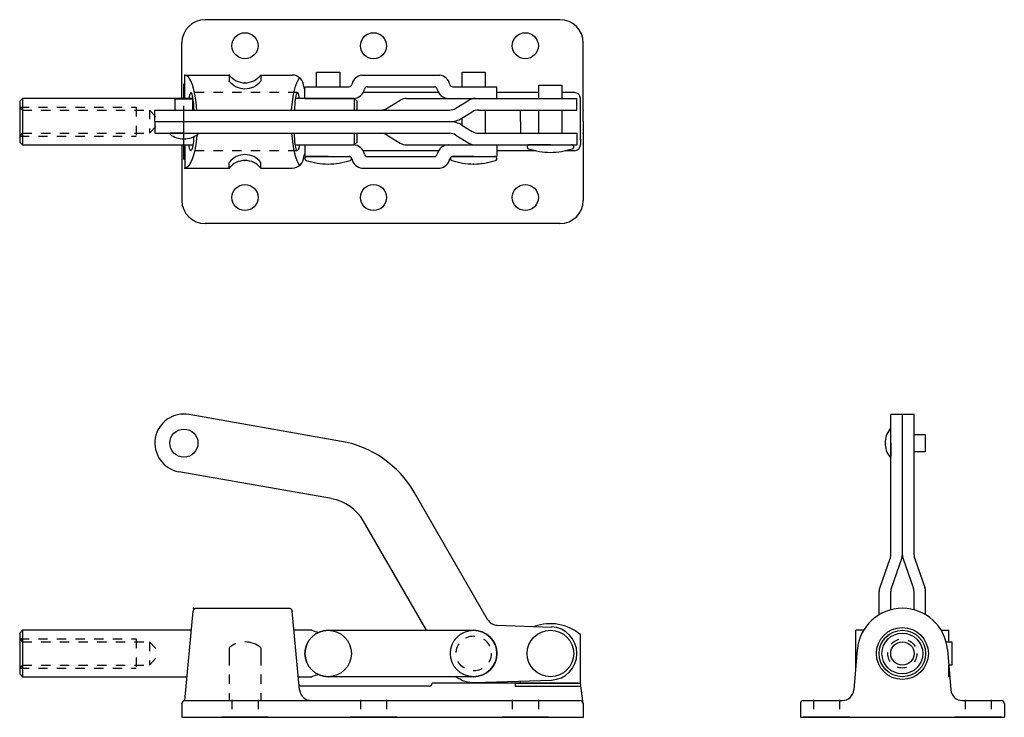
# Model space of a CAD drawing. Extents: x 1.8 to 12.4, y 1 to 8.5.
import ezdxf

# ---------------------------------------------------------------- set-up
doc = ezdxf.new("R2010")
doc.units = 0
doc.header["$LTSCALE"] = 0.3
doc.header["$MEASUREMENT"] = 0
for name, pattern in [('CENTER', [2, 1.25, -0.25, 0.25, -0.25]), ('HIDDEN', [0.375, 0.25, -0.125]), ('PHANTOM2', [1.25, 0.625, -0.125, 0.125, -0.125, 0.125, -0.125])]:
    doc.linetypes.add(name, pattern=pattern)
doc.layers.get('0').update_dxf_attribs({"linetype": 'CONTINUOUS'})
for name, color, linetype in [('BASE', 5, 'CONTINUOUS'), ('CENTER', 7, 'CENTER'), ('HANDLE', 6, 'CONTINUOUS'), ('LINK', 4, 'CONTINUOUS'), ('RIVETS', 7, 'CONTINUOUS'), ('ROD', 3, 'CONTINUOUS')]:
    doc.layers.add(name, color=color, linetype=linetype)

msp = doc.modelspace()

# ---------------------------------------------------------------- linework, layer by layer
at = {"color": 7}
for p, q in [((7.386, 7.656), (7.386, 7.796)), ((7.386, 7.796), (7.634, 7.796)), ((7.634, 7.796), (7.634, 7.656)), ((3.48, 7.531), (3.48, 7.651)), ((3.48, 7.651), (3.668, 7.651)), ((3.668, 7.651), (3.668, 7.531)), ((3.574, 7.281), (3.429, 7.281)), ((3.574, 7.281), (3.72, 7.281)), ((7.51, 7.156), (7.276, 7.156)), ((7.51, 7.156), (7.744, 7.156)), ((11.164, 3.954), (11.164, 4.099)), ((11.414, 4.048), (11.534, 4.048)), ((11.534, 4.048), (11.534, 3.86)), ((11.164, 3.954), (11.164, 3.809)), ((11.534, 3.86), (11.414, 3.86))]:
    msp.add_line(p, q, dxfattribs=at)
msp.add_circle((3.574, 3.954), 0.151, dxfattribs=at)
for centre, radius, start, end in [((3.429, 7.275), 0.006, 90, 233.4443), ((3.574, 7.471), 0.25, 233.4443, 270), ((3.574, 7.471), 0.25, 270, 306.5557), ((3.72, 7.275), 0.006, 306.5557, 90), ((7.281, 7.135), 0.0209, 78.7959, 256.1911), ((7.51, 7.796), 0.72, 250.9853, 270), ((7.51, 7.796), 0.72, 270, 289.0147), ((7.74, 7.135), 0.0209, 283.8089, 101.2041), ((11.354, 3.954), 0.25, 143.4443, 180), ((11.158, 4.099), 0.006, 0, 143.4443), ((11.354, 3.954), 0.25, 180, 216.5557), ((11.158, 3.809), 0.006, 216.5557, 0)]:
    msp.add_arc(centre, radius, start, end, dxfattribs=at)
at = {"layer": 'BASE', "color": 7}
for p, q in [((7.612, 8.501), (3.802, 8.501)), ((3.552, 7.656), (3.552, 8.251)), ((7.862, 7.406), (7.862, 8.251)), ((3.583, 7.656), (3.583, 7.906)), ((3.583, 7.906), (4.06, 7.906)), ((4.06, 7.906), (4.06, 7.842)), ((4.4, 7.906), (4.736, 7.906)), ((4.4, 7.906), (4.4, 7.842)), ((6.309, 7.718), (5.499, 7.718)), ((7.386, 7.718), (6.935, 7.718)), ((7.769, 7.718), (7.634, 7.718)), ((7.832, 7.593), (7.832, 7.656)), ((7.188, 7.406), (7.188, 7.531)), ((7.385, 7.281), (7.385, 7.531)), ((7.635, 7.281), (7.635, 7.531)), ((7.832, 7.211), (7.832, 7.601)), ((7.188, 7.406), (7.188, 7.281)), ((7.862, 7.406), (7.862, 6.561)), ((7.832, 7.218), (7.832, 7.156)), ((3.552, 7.156), (3.552, 6.561)), ((3.583, 7.156), (3.583, 6.906)), ((6.309, 7.093), (5.499, 7.093)), ((7.352, 7.093), (6.935, 7.093)), ((7.769, 7.093), (7.668, 7.093)), ((3.583, 6.906), (4.06, 6.906)), ((4.06, 6.906), (4.06, 6.969)), ((4.4, 6.906), (4.4, 6.969)), ((4.4, 6.906), (4.736, 6.906)), ((7.612, 6.311), (3.802, 6.311)), ((3.583, 1.19), (3.673, 2.151)), ((3.705, 2.18), (4.705, 2.18)), ((4.816, 1.304), (4.736, 2.151)), ((7.832, 1.375), (7.832, 1.898)), ((10.805, 1.737), (10.768, 1.304)), ((11.772, 1.737), (11.81, 1.304)), ((7.809, 1.375), (6.239, 1.375)), ((7.13, 1.375), (7.832, 1.375)), ((7.132, 1.375), (7.132, 1.34)), ((7.188, 1.375), (7.188, 1.399)), ((7.862, 1.158), (7.832, 1.375)), ((6.208, 1.343), (4.835, 1.343)), ((7.837, 1.34), (7.132, 1.34)), ((3.583, 1.19), (7.83, 1.19)), ((10.225, 1.19), (10.643, 1.19)), ((11.934, 1.19), (12.352, 1.19)), ((3.552, 1.158), (3.552, 1.01)), ((7.862, 1.158), (7.862, 1.01)), ((10.194, 1.158), (10.194, 1.01)), ((12.384, 1.158), (12.384, 1.01)), ((3.552, 1.01), (7.862, 1.01)), ((4.48, 1.01), (3.98, 1.01)), ((5.86, 1.01), (5.36, 1.01)), ((7.49, 1.01), (6.99, 1.01)), ((10.194, 1.01), (12.384, 1.01)), ((10.724, 1.01), (10.224, 1.01)), ((12.354, 1.01), (11.854, 1.01))]:
    msp.add_line(p, q, dxfattribs=at)
at = {"layer": 'BASE', "color": 7, "linetype": 'HIDDEN'}
for p, q in [((4.793, 7.718), (3.65, 7.718)), ((4.793, 7.093), (3.65, 7.093)), ((4.09, 1.197), (4.09, 1.01)), ((4.37, 1.197), (4.37, 1.01)), ((5.47, 1.197), (5.47, 1.01)), ((5.75, 1.197), (5.75, 1.01)), ((7.1, 1.197), (7.1, 1.01)), ((7.38, 1.197), (7.38, 1.01)), ((10.334, 1.197), (10.334, 1.01)), ((10.614, 1.197), (10.614, 1.01)), ((11.964, 1.197), (11.964, 1.01)), ((12.244, 1.197), (12.244, 1.01))]:
    msp.add_line(p, q, dxfattribs=at)
at = {"layer": 'BASE', "color": 7, "linetype": 'PHANTOM2'}
for p, q in [((4.06, 1.755), (4.06, 1.19)), ((4.4, 1.755), (4.4, 1.19))]:
    msp.add_line(p, q, dxfattribs=at)
at = {"layer": 'BASE', "color": 7}
for centre, radius in [((4.23, 8.221), 0.14), ((5.61, 8.221), 0.14), ((7.24, 8.221), 0.14), ((4.23, 6.591), 0.14), ((5.61, 6.591), 0.14), ((7.24, 6.591), 0.14), ((11.289, 1.695), 0.279), ((11.289, 1.695), 0.25)]:
    msp.add_circle(centre, radius, dxfattribs=at)
for centre, radius, start, end in [((3.802, 8.251), 0.25, 90, 180), ((7.612, 8.251), 0.25, 0, 90), ((4.736, 7.781), 0.125, 0, 90), ((4.969, 7.801), 0.11, 190.3944, 209.3942), ((7.769, 7.656), 0.0625, 0, 90), ((7.769, 7.156), 0.0625, 270, 360), ((4.736, 7.031), 0.125, 270, 0), ((4.969, 7.011), 0.11, 150.6058, 169.6056), ((3.802, 6.561), 0.25, 180, 270), ((7.612, 6.561), 0.25, 270, 360), ((11.289, 1.695), 0.485, 5, 175), ((7.51, 1.515), 0.5, 49.9612, 109.8798), ((6.208, 1.375), 0.0312, 270, 0), ((4.835, 1.375), 0.0312, 185, 270), ((4.941, 1.315), 0.125, 185, 270), ((10.643, 1.315), 0.125, 270, 355), ((11.934, 1.315), 0.125, 185, 270), ((3.583, 1.158), 0.0312, 90, 180), ((7.83, 1.158), 0.0312, 0, 90), ((10.225, 1.158), 0.0312, 90, 180), ((12.352, 1.158), 0.0312, 0, 90)]:
    msp.add_arc(centre, radius, start, end, dxfattribs=at)
at = {"layer": 'BASE', "color": 7, "linetype": 'Continuous'}
for centre, start, end in [((4.23, 8.038), 217.7722, 322.2278), ((4.23, 7.974), 217.7722, 322.2278), ((4.23, 6.837), 37.7722, 142.2278), ((4.23, 6.774), 37.7722, 142.2278)]:
    msp.add_arc(centre, 0.215, start, end, dxfattribs=at)
at = {"layer": 'BASE', "color": 7, "linetype": 'HIDDEN'}
for centre, start, end in [((3.705, 2.148), 90, 175), ((4.705, 2.148), 5, 90)]:
    msp.add_arc(centre, 0.0312, start, end, dxfattribs=at)
at = {"layer": 'BASE', "color": 7, "linetype": 'PHANTOM2'}
msp.add_arc((4.23, 1.561), 0.258, 48.6911, 131.3089, dxfattribs=at)
at = {"layer": 'BASE', "color": 7}
for centre, major_axis, ratio, start_param, end_param in [((3.583, 7.406), (0, -0.5), 0.269858, 1.823477, 3.141593), ((3.65, 7.406), (0, -0.312), 0.115193, 1.982313, 3.785094), ((4.793, 7.406), (0, -0.312), 0.115193, 2.498092, 4.300872), ((4.861, 7.406), (0, 0.5), 0.269858, 1.823477, 2.800373)]:
    msp.add_ellipse(centre, major_axis=major_axis, ratio=ratio, start_param=start_param, end_param=end_param, dxfattribs=at)
at = {"layer": 'BASE', "color": 7, "extrusion": (0, 0, -1)}
for centre, major_axis, ratio, start_param, end_param in [((4.861, 7.406), (0, -0.5), 0.269858, 1.823477, 2.800373), ((3.583, 7.406), (0, 0.5), 0.269858, 1.862428, 3.141593), ((3.65, 7.406), (0, 0.312), 0.115193, 2.112488, 3.785094), ((4.793, 7.406), (0, 0.312), 0.115193, 2.498092, 4.300872)]:
    msp.add_ellipse(centre, major_axis=major_axis, ratio=ratio, start_param=start_param, end_param=end_param, dxfattribs=at)
at = {"layer": 'BASE', "color": 7, "linetype": 'ByBlock'}
for p in [(3.583, 7.906), (4.06, 7.906), (4.06, 7.906), (4.06, 7.842), (4.23, 7.823), (7.862, 7.531), (7.862, 7.281), (4.23, 6.989), (3.583, 6.906), (3.583, 6.906), (4.06, 6.906), (3.676, 2.18), (4.736, 2.151), (11.136, 1.893), (11.441, 1.497), (4.816, 1.304), (3.583, 1.19), (3.552, 1.158), (7.862, 1.158), (7.862, 1.01)]:
    msp.add_point(p, dxfattribs=at)
at = {"layer": 'CENTER', "color": 7}
for p, q in [((3.574, 7), (3.574, 7.811)), ((3.574, 7.177), (3.574, 7.684))]:
    msp.add_line(p, q, dxfattribs=at)
at = {"layer": 'HANDLE', "color": 7}
for p, q in [((5.755, 7.55), (5.897, 7.637)), ((5.963, 7.656), (7.795, 7.656)), ((6.494, 7.55), (6.635, 7.637)), ((7.795, 7.531), (7.795, 7.656)), ((3.262, 7.406), (3.262, 7.531)), ((3.262, 7.531), (6.428, 7.531)), ((6.559, 7.443), (6.671, 7.512)), ((6.737, 7.531), (7.795, 7.531)), ((3.262, 7.406), (6.428, 7.406)), ((3.262, 7.406), (3.262, 7.281)), ((6.559, 7.368), (6.671, 7.3)), ((3.262, 7.281), (6.428, 7.281)), ((5.755, 7.262), (5.897, 7.175)), ((6.494, 7.262), (6.635, 7.175)), ((6.737, 7.281), (7.795, 7.281)), ((7.795, 7.281), (7.795, 7.156)), ((5.963, 7.156), (7.795, 7.156)), ((5.266, 3.973), (3.629, 4.262)), ((11.164, 2.755), (11.164, 4.262)), ((11.414, 4.262), (11.164, 4.262)), ((11.289, 2.755), (11.289, 4.262)), ((11.289, 2.755), (11.289, 4.262)), ((11.414, 2.755), (11.414, 4.262)), ((3.267, 4.008), (3.267, 4.008)), ((5.158, 3.358), (3.52, 3.646)), ((6.834, 2.061), (6.045, 3.428)), ((6.18, 1.945), (5.504, 3.115)), ((11.156, 2.713), (11.046, 2.403)), ((11.281, 2.713), (11.171, 2.403)), ((11.296, 2.713), (11.406, 2.403)), ((11.421, 2.713), (11.531, 2.403)), ((11.039, 2.11), (11.039, 2.361)), ((11.164, 2.163), (11.164, 2.361)), ((11.414, 2.163), (11.414, 2.361)), ((11.539, 2.11), (11.539, 2.361)), ((6.938, 1.999), (7.52, 1.979)), ((6.696, 1.382), (7.52, 1.41))]:
    msp.add_line(p, q, dxfattribs=at)
for centre, radius, start, end in [((5.963, 7.531), 0.125, 90, 121.7405), ((6.701, 7.531), 0.125, 90, 121.7405), ((5.69, 7.656), 0.125, 270, 301.7405), ((6.428, 7.656), 0.125, 270, 301.7405), ((6.737, 7.406), 0.125, 90, 121.7405), ((6.428, 7.656), 0.25, 270, 301.7405), ((6.428, 7.156), 0.25, 58.2595, 90), ((6.737, 7.406), 0.125, 238.2595, 270), ((5.69, 7.156), 0.125, 58.2595, 90), ((6.428, 7.156), 0.125, 58.2595, 90), ((5.963, 7.281), 0.125, 238.2595, 270), ((6.701, 7.281), 0.125, 238.2595, 270), ((3.574, 3.954), 0.312, 80, 170), ((3.574, 3.954), 0.312, 170, 260), ((5.071, 2.865), 1.125, 30, 80), ((5.071, 2.865), 0.5, 30, 80), ((11.039, 2.755), 0.125, 340.3462, 0), ((11.164, 2.755), 0.125, 340.3462, 0), ((11.414, 2.755), 0.125, 180, 199.6538), ((11.539, 2.755), 0.125, 180, 199.6538), ((11.164, 2.361), 0.125, 160.3462, 180), ((11.289, 2.361), 0.125, 160.3462, 180), ((11.289, 2.361), 0.125, 0, 19.6538), ((11.414, 2.361), 0.125, 0, 19.6538), ((6.943, 2.124), 0.125, 210, 268.0898), ((7.51, 1.695), 0.285, 271.9102, 88.0898), ((6.685, 1.695), 0.312, 233.1301, 271.9102)]:
    msp.add_arc(centre, radius, start, end, dxfattribs=at)
at = {"layer": 'LINK', "color": 7}
for p, q in [((5.486, 7.906), (6.322, 7.906)), ((4.873, 7.781), (5.348, 7.781)), ((4.873, 7.656), (4.873, 7.781)), ((5.544, 7.781), (6.264, 7.781)), ((6.46, 7.781), (6.935, 7.781)), ((6.935, 7.656), (6.935, 7.781)), ((4.873, 7.656), (5.391, 7.656)), ((4.873, 7.156), (5.391, 7.156)), ((4.873, 7.156), (4.873, 7.031)), ((6.935, 7.156), (6.935, 7.031)), ((4.873, 7.031), (5.348, 7.031)), ((5.544, 7.031), (6.264, 7.031)), ((6.46, 7.031), (6.935, 7.031)), ((5.486, 6.906), (6.322, 6.906)), ((5.123, 1.945), (6.685, 1.945)), ((10.789, 1.544), (10.789, 1.945)), ((10.873, 1.945), (10.789, 1.945)), ((11.704, 1.945), (11.789, 1.945)), ((11.789, 1.819), (11.789, 1.945)), ((11.789, 1.445), (11.789, 1.571)), ((6.685, 1.445), (5.123, 1.445))]:
    msp.add_line(p, q, dxfattribs=at)
for centre, radius, start, end in [((5.502, 7.781), 0.126, 97.4383, 168.4543), ((6.306, 7.781), 0.126, 11.5457, 82.5617), ((5.348, 7.812), 0.0312, 270, 348.4543), ((5.391, 7.781), 0.125, 270, 348.463), ((5.544, 7.75), 0.0312, 90, 168.463), ((6.264, 7.75), 0.0312, 11.537, 90), ((6.417, 7.781), 0.125, 191.537, 270), ((6.46, 7.812), 0.0312, 191.5457, 270), ((5.391, 7.031), 0.125, 11.537, 90), ((6.417, 7.031), 0.125, 90, 168.463), ((4.898, 7), 0.0312, 90, 168.4543), ((5.348, 7), 0.0312, 11.5457, 90), ((5.502, 7.031), 0.126, 191.5457, 262.5617), ((5.544, 7.062), 0.0312, 191.537, 270), ((6.264, 7.062), 0.0312, 270, 348.463), ((6.306, 7.031), 0.126, 277.4383, 348.4543), ((6.46, 7), 0.0312, 90, 168.4543), ((5.123, 1.695), 0.25, 90, 270), ((6.685, 1.695), 0.25, 270, 90)]:
    msp.add_arc(centre, radius, start, end, dxfattribs=at)
at = {"layer": 'RIVETS', "color": 7}
for p, q in [((4.999, 7.938), (5.247, 7.938)), ((4.999, 7.781), (4.999, 7.938)), ((5.247, 7.938), (5.247, 7.781)), ((6.561, 7.938), (6.809, 7.938)), ((6.561, 7.781), (6.561, 7.938)), ((6.809, 7.938), (6.809, 7.781)), ((6.809, 7.531), (6.809, 7.281)), ((6.561, 7.367), (6.561, 7.444)), ((5.123, 7.031), (4.889, 7.031)), ((5.123, 7.031), (5.357, 7.031)), ((6.685, 7.031), (6.451, 7.031)), ((6.685, 7.031), (6.919, 7.031)), ((11.757, 1.819), (11.821, 1.819)), ((11.821, 1.819), (11.821, 1.571)), ((11.821, 1.571), (11.786, 1.571))]:
    msp.add_line(p, q, dxfattribs=at)
for centre in [(5.123, 1.695), (6.685, 1.695), (7.51, 1.695)]:
    msp.add_circle(centre, 0.25, dxfattribs=at)
for centre, radius, start, end in [((4.894, 7.01), 0.0209, 78.7959, 256.1911), ((5.123, 7.671), 0.72, 250.9853, 270), ((5.123, 7.671), 0.72, 270, 289.0147), ((5.353, 7.01), 0.0209, 283.8089, 101.2041), ((6.456, 7.01), 0.0209, 78.7959, 256.1911), ((6.685, 7.671), 0.72, 250.9853, 270), ((6.685, 7.671), 0.72, 270, 289.0147), ((6.915, 7.01), 0.0209, 283.8089, 101.2041)]:
    msp.add_arc(centre, radius, start, end, dxfattribs=at)
at = {"layer": 'RIVETS', "color": 7, "linetype": 'ByBlock'}
for p in [(4.898, 7.031), (4.898, 7.031), (6.46, 7.031), (6.46, 7.031), (6.932, 6.999), (6.685, 6.951), (6.773, 6.956)]:
    msp.add_point(p, dxfattribs=at)
at = {"layer": 'ROD', "color": 7}
for p, q in [((1.842, 7.656), (1.842, 7.156)), ((5.404, 7.656), (5.404, 7.531)), ((5.404, 7.281), (5.404, 7.156)), ((1.842, 1.945), (1.842, 1.445))]:
    msp.add_line(p, q, dxfattribs=at)
at = {"layer": 'ROD', "color": 7, "linetype": 'HIDDEN'}
for p, q in [((1.811, 7.562), (3.061, 7.562)), ((1.811, 7.562), (1.842, 7.531)), ((1.842, 7.531), (3.204, 7.531)), ((3.061, 7.562), (3.061, 7.25)), ((3.204, 7.531), (3.32, 7.406)), ((3.204, 7.531), (3.204, 7.281)), ((3.204, 7.281), (3.32, 7.406)), ((1.811, 7.25), (1.842, 7.281)), ((1.811, 7.25), (3.061, 7.25)), ((1.842, 7.281), (3.204, 7.281)), ((1.811, 1.851), (3.061, 1.851)), ((1.811, 1.851), (1.842, 1.82)), ((1.842, 1.82), (3.204, 1.82)), ((3.061, 1.851), (3.061, 1.538)), ((3.204, 1.82), (3.204, 1.57)), ((3.204, 1.82), (3.32, 1.695)), ((3.204, 1.57), (3.32, 1.695)), ((1.811, 1.538), (1.842, 1.57)), ((1.811, 1.538), (3.061, 1.538)), ((1.842, 1.57), (3.204, 1.57))]:
    msp.add_line(p, q, dxfattribs=at)
at = {"layer": 'ROD', "color": 7}
for points in [[(3.672, 7.656), (1.842, 7.656), (1.811, 7.625), (1.811, 7.187), (1.842, 7.156), (3.672, 7.156)], [(5.436, 7.531), (5.436, 7.625), (5.404, 7.656), (4.772, 7.656)], [(5.436, 7.187), (5.436, 7.281)], [(4.772, 7.156), (5.404, 7.156), (5.436, 7.187)], [(3.654, 1.945), (1.842, 1.945), (1.811, 1.913), (1.811, 1.476), (1.842, 1.445), (3.607, 1.445)], [(4.949, 1.945), (4.755, 1.945)], [(4.803, 1.445), (4.949, 1.445)]]:
    msp.add_lwpolyline(points, dxfattribs=at)
for radius in [0.25, 0.219, 0.125]:
    msp.add_circle((11.289, 1.695), radius, dxfattribs=at)
at = {"layer": 'ROD', "color": 7, "linetype": 'HIDDEN'}
for centre, radius in [((6.685, 1.695), 0.188), ((11.289, 1.695), 0.156)]:
    msp.add_circle(centre, radius, dxfattribs=at)
at = {"layer": 'ROD', "color": 7}
for centre, start, end in [((5.123, 2.346), 246.4835, 256.0319), ((5.123, 1.043), 103.9681, 113.5165)]:
    msp.add_arc(centre, 0.438, start, end, dxfattribs=at)

doc.saveas('drawing.dxf')
